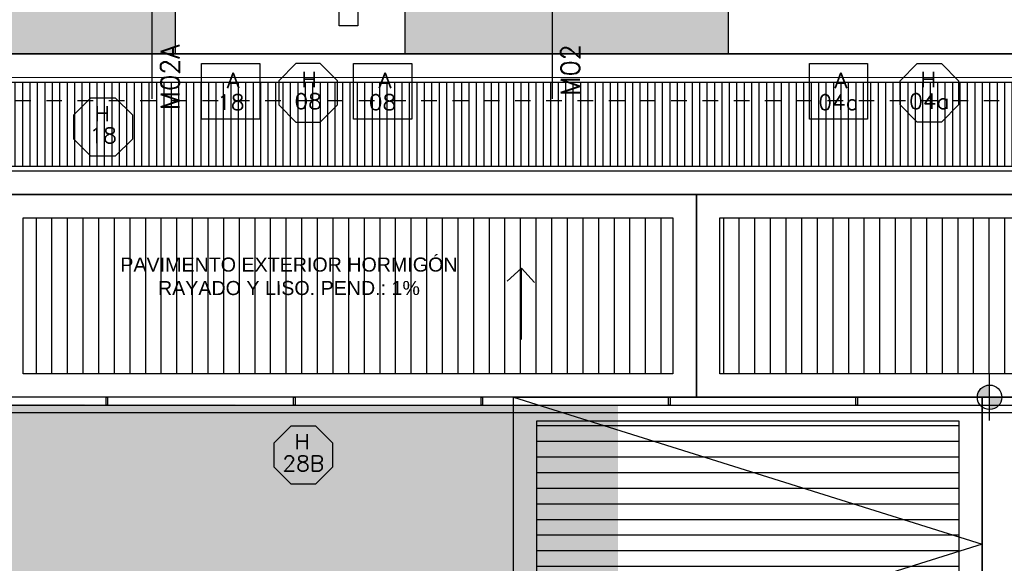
# Model space of a CAD drawing. Header units: metres. Extents: x -4243 to 4656, y 1445 to 4258.
# Tile 19 of 42: x 4481.54 to 4487.85, y 1565.38 to 1568.86. Entities that reach past the tile are written whole.
import ezdxf
from ezdxf.enums import TextEntityAlignment as Align

# ---------------------------------------------------------------- set-up
doc = ezdxf.new("R2010")
doc.units = ezdxf.units.M
doc.header["$LTSCALE"] = 0.3
doc.linetypes.add('RAYITAS', pattern=[0.375, 0.25, -0.125])
for name, color, linetype in [('A ALUMINIO', 4, 'Continuous'), ('A HATCH MURO ALB', 252, 'Continuous'), ('A HERRERÍA', 4, 'Continuous'), ('A MURO', 1, 'Continuous'), ('A MURO VISTO', 2, 'Continuous'), ('A PAVIMENTO', 253, 'Continuous'), ('A PROYECCION', 8, 'Continuous'), ('A PROYEECIÓN CUBIERTA', 242, 'Continuous'), ('MURO_CONTENCIÓN', 2, 'Continuous'), ('TXT', 3, 'Continuous'), ('TXT 1.100', 3, 'Continuous'), ('TXT COTA', 3, 'Continuous'), ('TXT PLANILLAS', 3, 'Continuous')]:
    doc.layers.add(name, color=color, linetype=linetype)
doc.layers.add('A_PAVIMENTO EXT_', color=254, linetype='Continuous', lineweight=9)
doc.styles.add('arial', font='arial.ttf')
doc.styles.add('ROMANS', font='romans', dxfattribs={"height": 2})
doc.styles.add('TXT-ANOT', font='arial.ttf')

# ---------------------------------------------------------------- blocks, each defined once
blk = doc.blocks.new('*U519')
at = {"color": 0, "linetype": 'ByBlock', "ltscale": 0.1}
blk.add_lwpolyline([(0, 0.3439), (0.1194, 0.3439), (0.2883, 0.175), (0.2883, -0.0638), (0.1194, -0.2326), (0, -0.2326), (-0.1194, -0.2326), (-0.2883, -0.0638), (-0.2883, 0.175), (-0.1194, 0.3439)], close=True, dxfattribs=at)
at = {"color": 0, "style": 'ROMANS', "width": 1.1}
blk.add_text('H', height=0.15, dxfattribs=at).set_placement((-0.088, 0.112))
at = {"color": 0, "linetype": 'ByBlock', "style": 'ROMANS', "width": 1.05}
blk.add_attdef('NRO', text='', height=0.15, dxfattribs=at).set_placement((0, -0.0271), align=Align.MIDDLE)
blk = doc.blocks.new('*U518')
at = {"color": 0, "linetype": 'ByBlock'}
blk.add_lwpolyline([(-0.2868, -0.195), (0.2868, -0.195), (0.2868, 0.3538), (-0.2868, 0.3538)], close=True, dxfattribs=at)
at = {"color": 0, "linetype": 'ByBlock', "style": 'ROMANS', "width": 1.1}
blk.add_text('A', height=0.15, dxfattribs=at).set_placement((-0.088, 0.112))
at = {"color": 0, "linetype": 'ByBlock', "style": 'ROMANS', "width": 1.05}
blk.add_attdef('NRO', text='', height=0.15, dxfattribs=at).set_placement((0, -0.0271), align=Align.MIDDLE)
blk = doc.blocks.new('TIPO_MURO')
at = {"linetype": 'Continuous'}
blk.add_line((-1.1606, 0), (0, 0), dxfattribs=at)
at = {"style": 'ROMANS', "oblique": 0.17453}
blk.add_attdef('M00', text='', height=0.15, dxfattribs=at).set_placement((-0.6056, 0.2203), align=Align.TOP_LEFT)
blk = doc.blocks.new('A$C4CB05E78')
at = {"layer": 'TXT PLANILLAS'}
ref = blk.add_blockref('TIPO_MURO', (8.0579, -4.4516), dxfattribs=dict(at, xscale=0.8, yscale=0.8, zscale=0.8, rotation=270))
ref.add_attrib('M00', 'M02A', dxfattribs={"layer": '0', "height": 0.12, "rotation": 90, "style": 'ROMANS', "oblique": 0.17453}).set_placement((8.1141, -4.1031), align=Align.TOP_RIGHT)
ref = blk.add_blockref('TIPO_MURO', (10.6204, -4.4516), dxfattribs=dict(at, xscale=0.8, yscale=0.8, zscale=0.8, rotation=270))
ref.add_attrib('M00', 'M02', dxfattribs={"layer": '0', "height": 0.12, "rotation": 90, "style": 'ROMANS', "oblique": 0.17453}).set_placement((10.6766, -4.1031), align=Align.TOP_RIGHT)
blk = doc.blocks.new('Reguera 1')
at = {"layer": 'A HERRERÍA'}
h = blk.add_hatch(dxfattribs=at)
h.set_pattern_fill('LINE', color=252, scale=0.015, angle=450)
h.set_pattern_definition([(90, (-3704.41238, -1648.74289), (-0.047625, -1e-17), [])])
h.paths.add_polyline_path([(25.221, -0.7195), (11.603, -0.7191), (11.603, -0.1792), (25.221, -0.1796)])
at = {"layer": 'A HERRERÍA', "color": 252}
for points in [[(11.423, 0.0008), (25.401, 0.0008), (25.401, -0.8991), (11.423, -0.8992)], [(11.603, -0.1791), (25.221, -0.1792), (25.221, -0.7191), (11.603, -0.7191)]]:
    blk.add_lwpolyline(points, close=True, dxfattribs=at)
blk.add_lwpolyline([(11.573, -0.1491), (25.251, -0.1492), (25.251, -0.7491), (11.573, -0.7491), (11.573, -0.1491), (11.573, -0.1491)], dxfattribs=at)
blk.add_lwpolyline([(11.573, -0.1491), (25.251, -0.1492), (25.251, -0.7491), (11.573, -0.7491), (11.573, -0.1491), (11.573, -0.1491)], dxfattribs=at)
blk = doc.blocks.new('FLECHA')
at = {"layer": 'TXT', "ltscale": 0.3}
for points in [[(2941.5776, 1071.6587), (2941.5776, 1071.2022)], [(2941.4865, 1071.2857), (2941.5776, 1071.2022), (2941.6609, 1071.2931)]]:
    blk.add_lwpolyline(points, dxfattribs=at)
blk = doc.blocks.new('Pav 2')
at = {"layer": 'A PAVIMENTO'}
h = blk.add_hatch(dxfattribs=at)
h.set_pattern_fill('_USER', color=256, scale=0.1, angle=-270, pattern_type=0)
h.set_pattern_definition([(90, (0.15, -0.14997), (-0.1, 4e-17), [])])
h.paths.add_polyline_path([(0.15, -0.15), (4.3093, -0.15), (4.3093, -1.1484), (0.15, -1.1484)])
for points in [[(0, 0), (4.4593, 0), (4.4593, -1.2984), (0, -1.2984)], [(0.15, -0.15), (4.3093, -0.15), (4.3093, -1.1484), (0.15, -1.1484)]]:
    blk.add_lwpolyline(points, close=True, dxfattribs=at)
blk = doc.blocks.new('NIVEL')
h = blk.add_hatch(color=256)
h.paths.add_polyline_path([(0, 0.0782, 0.414214), (-0.0782, 0), (0, 0)])
h.paths.add_polyline_path([(0.0782, 0), (0, 0), (0, -0.0782, 0.414214)])
for p, q in [((0, -0.1483), (0, 0.1483)), ((0.1483, 0), (-0.1483, 0))]:
    blk.add_line(p, q)
blk.add_circle((0, 0), 0.0782)
at = {"style": 'arial'}
blk.add_attdef('NIVEL', (0.2249, -0.0682), '', height=0.15, dxfattribs=at)
blk = doc.blocks.new('Pav 3')
at = {"layer": 'A PAVIMENTO'}
h = blk.add_hatch(dxfattribs=at)
h.set_pattern_fill('_USER', color=256, scale=0.1, pattern_type=0)
h.set_pattern_definition([(360, (-4496.86439, -1566.4408), (6e-17, 0.1), [])])
h.paths.add_polyline_path([(-8.64, -0.15), (-11.34, -0.15), (-11.34, -1.7306), (-8.64, -1.7306)])
blk.add_lwpolyline([(-8.49, 0), (-5.8594, 0), (-5.8594, -1.8805), (-8.49, -1.8805)], close=True, dxfattribs=at)
at = {"layer": 'A PROYECCION'}
for points in [[(-8.49, -1.8806), (-11.49, -1.8806), (-11.49, 0), (-8.49, 0)], [(-8.64, -1.7306), (-11.34, -1.7306), (-11.34, -0.15), (-8.64, -0.15)]]:
    blk.add_lwpolyline(points, close=True, dxfattribs=at)
blk.add_lwpolyline([(-11.49, 0), (-8.49, -0.9403), (-11.49, -1.8806)], dxfattribs=at)

msp = doc.modelspace()

# ---------------------------------------------------------------- hatches: boundary and pattern name
at = {"layer": 'A HATCH MURO ALB'}
h = msp.add_hatch(color=256, dxfattribs=at)
h.dxf.hatch_style = 1
h.paths.add_polyline_path([(4491.05603, 1572.63918), (4491.05603, 1572.33918), (4492.61427, 1572.33927), (4492.61427, 1572.38927), (4492.61427, 1572.63918)])
h.paths.add_polyline_path([(4489.47874, 1572.63918), (4489.47874, 1572.33918), (4489.75603, 1572.33918), (4489.75603, 1572.53925), (4489.75603, 1572.56425), (4489.75603, 1572.63918)])
h.paths.add_polyline_path([(4493.51427, 1568.63925), (4493.51427, 1568.93925), (4488.02874, 1568.93925), (4488.02874, 1568.88925), (4488.02874, 1568.63925)])
h.paths.add_polyline_path([(4486.07874, 1568.63923), (4486.07874, 1568.88925), (4486.07874, 1568.93925), (4484.00875, 1568.93925), (4484.00874, 1568.63925)])
h.paths.add_polyline_path([(4481.71624, 1568.93925), (4481.71624, 1570.58925), (4481.41624, 1570.58925), (4481.41624, 1568.63927), (4482.53874, 1568.63925), (4482.53874, 1568.93925)])
h.paths.add_polyline_path([(4481.41624, 1571.63925), (4481.71624, 1571.63925), (4481.71624, 1572.63925), (4481.41624, 1572.63925)])
at = {"layer": 'A_PAVIMENTO EXT_'}
h = msp.add_hatch(dxfattribs=at)
h.set_pattern_fill('AR-CONC', color=252, scale=0.004)
h.set_pattern_definition([(50, (-4e-07, -0.05155), (0.728738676, -0.06375634), [0.0762, -0.8382]), (355, (-4e-07, -0.05155), (-0.14097369, 0.76422738), [0.06096, -0.67056234]), (100.451445, (0.0607, -0.0569), (0.58776499, 0.70047101), [0.06476004, -0.71236098]), (46.1842, (-4e-07, 0.15165), (1.08431616, -0.16816931), [0.1143, -1.2573]), (96.635558, (0.0904, 0.1376), (0.94961654, 0.9897045), [0.0971401, -1.06854243]), (351.18415, (-4e-07, 0.1516), (0.94961654, 0.9897045), [0.09143987, -1.00583893]), (21, (0.1016, 0.10085), (0.606457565, -0.40906079), [0.0762, -0.8382]), (326, (0.1016, 0.10085), (0.24720811, 0.73675186), [0.06096, -0.67056]), (71.451445, (0.15214, 0.06676), (0.85366568, 0.32769108), [0.06476004, -0.71235975]), (37.5, (-4e-07, -0.05155), (0.012354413, 0.338220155), [0, -0.662432, 0, -0.68072, 0, -0.6731]), (7.5, (-4e-07, -0.05155), (0.26727865, 0.4007223), [0, -0.388112, 0, -0.647192, 0, -0.25654]), (327.5, (-0.22657, -0.05155), (0.54236238, -0.022914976), [0, -0.254, 0, -0.79248, 0, -1.05156]), (317.5, (-0.32817, -0.05155), (0.592516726, 0.101705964), [0, -0.3302, 0, -0.526288, 0, -0.74676])])
h.paths.add_polyline_path([(4496.09429, 1592.61769), (4462.48328, 1592.61769), (4462.48329, 1589.66294), (4462.13353, 1589.66294), (4462.13353, 1587.88037), (4466.83362, 1587.88037), (4466.83362, 1590.37486), (4466.62857, 1590.37486), (4466.62857, 1590.77486), (4473.09367, 1590.77486), (4473.09367, 1590.37061), (4472.87353, 1590.37486), (4472.87353, 1587.88037), (4495.14429, 1587.88037), (4495.14429, 1588.93037), (4496.09429, 1588.93037)])
h.paths.add_polyline_path([(4499.509, 1564.50869), (4485.37438, 1564.50869), (4485.37438, 1566.38925), (4462.0832, 1566.4408), (4462.0832, 1563.85423), (4499.65796, 1558.70844)])
h.paths.add_polyline_path([(4459.13117, 1591.51449), (4456.0512, 1591.51449), (4456.0512, 1593.93894), (4459.13117, 1593.93894)])
h.paths.add_polyline_path([(4456.20119, 1568.78922), (4458.9812, 1568.78922), (4458.9812, 1572.14516), (4458.68118, 1572.14516), (4458.6812, 1575.70266), (4458.98119, 1575.70266), (4458.98119, 1579.26016), (4458.68118, 1579.26016), (4458.6812, 1582.86922), (4458.98119, 1582.86922), (4458.9812, 1587.67882), (4456.20119, 1587.67882)])
h.paths.add_polyline_path([(4456.23049, 1568.48766), (4458.98119, 1568.48766), (4458.98119, 1567.88932), (4456.23049, 1567.88932)])

# ---------------------------------------------------------------- linework, layer by layer
at = {"layer": 'A ALUMINIO', "color": 6}
msp.add_lwpolyline([(4483.70874, 1568.93925), (4483.70874, 1568.81925), (4483.58874, 1568.81925), (4483.58874, 1568.93925)], close=True, dxfattribs=at)
at = {"layer": 'A HERRERÍA'}
msp.add_lwpolyline([(4494.99429, 1566.4408), (4494.99429, 1566.3408), (4479.64625, 1566.3408), (4479.64625, 1566.3908), (4494.94429, 1566.3908), (4494.94429, 1566.4408)], dxfattribs=at)
for points in [[(4482.09662, 1566.4408), (4482.10662, 1566.4408), (4482.10662, 1566.3908), (4482.09662, 1566.3908)], [(4483.29662, 1566.4408), (4483.30662, 1566.4408), (4483.30662, 1566.3908), (4483.29662, 1566.3908)], [(4484.49662, 1566.4408), (4484.50662, 1566.4408), (4484.50662, 1566.3908), (4484.49662, 1566.3908)], [(4485.69662, 1566.4408), (4485.70662, 1566.4408), (4485.70662, 1566.3908), (4485.69662, 1566.3908)], [(4486.89662, 1566.4408), (4486.90662, 1566.4408), (4486.90662, 1566.3908), (4486.89662, 1566.3908)]]:
    msp.add_lwpolyline(points, close=True, dxfattribs=at)
at = {"layer": 'A MURO'}
for points in [[(4481.41624, 1568.63925), (4481.41624, 1570.58925), (4481.71624, 1570.58925), (4481.71624, 1568.93925), (4482.53874, 1568.93925), (4482.53874, 1568.63925), (4481.41624, 1568.63927)], [(4484.00875, 1568.93924), (4486.07874, 1568.93925), (4486.07874, 1568.63923), (4484.00874, 1568.63925)], [(4484.00875, 1568.93925), (4484.00874, 1568.63925)]]:
    msp.add_lwpolyline(points, dxfattribs=at)
at = {"layer": 'A MURO VISTO'}
for points in [[(4484.00874, 1568.63926), (4482.53874, 1568.63925)], [(4488.02874, 1568.63923), (4486.07875, 1568.63923)]]:
    msp.add_lwpolyline(points, dxfattribs=at)
at = {"layer": 'A PROYEECIÓN CUBIERTA', "linetype": 'RAYITAS'}
msp.add_lwpolyline([(4496.39429, 1583.36921), (4496.39429, 1571.95095), (4493.81427, 1571.95095), (4493.81427, 1568.33925), (4481.11624, 1568.33925), (4481.11624, 1571.33922), (4472.51904, 1571.33922), (4472.51904, 1568.33925), (4462.88353, 1568.33925), (4462.87445, 1572.19672), (4461.7833, 1572.19672), (4461.7833, 1583.36921), (4496.39429, 1583.36921)], dxfattribs=at)
at = {"layer": 'MURO_CONTENCIÓN'}
msp.add_lwpolyline([(4494.79429, 1566.4408), (4459.1312, 1566.4408), (4459.13119, 1567.73932)], dxfattribs=at)

# ---------------------------------------------------------------- block references
at = {"layer": 'A HERRERÍA'}
msp.add_blockref('A$C4CB05E78', (4474.33197, 1572.80412), dxfattribs=at)
at = {"layer": 'A PAVIMENTO'}
for name, p in [('Reguera 1', (4469.39324, 1568.63837)), ('Pav 2', (4481.41624, 1567.73922)), ('Pav 2', (4485.87559, 1567.73921))]:
    msp.add_blockref(name, p, dxfattribs=at)
at = {"layer": 'A PAVIMENTO', "color": 67, "true_color": 0x727430}
msp.add_blockref('Pav 3', (4496.19431, 1566.44079), dxfattribs=at)
at = {"layer": 'TXT 1.100'}
msp.add_blockref('NIVEL', (4487.75211, 1566.4408), dxfattribs=at).add_auto_attribs({'NIVEL': '+ 1.52'})
at = {"layer": 'TXT COTA', "xscale": -1.000000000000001, "rotation": 179.9991417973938}
msp.add_blockref('FLECHA', (1543.19376, 2638.5131), dxfattribs=at)
at = {"layer": 'TXT PLANILLAS'}
ref = msp.add_blockref('*U518', (4482.89474, 1568.34726), dxfattribs=dict(at, xscale=-0.65, yscale=0.65, zscale=0.65))
ref.add_attrib('NRO', '18', dxfattribs={"layer": '0', "color": 0, "linetype": 'ByBlock', "height": 0.0975, "style": 'ROMANS', "width": 1.05}).set_placement((4482.89474, 1568.32965), align=Align.MIDDLE)
ref = msp.add_blockref('*U519', (4483.38951, 1568.35366), dxfattribs=dict(at, xscale=-0.65, yscale=0.65, zscale=0.65))
ref.add_attrib('NRO', '08', dxfattribs={"layer": '0', "color": 0, "linetype": 'ByBlock', "height": 0.0975, "style": 'ROMANS', "width": 1.05}).set_placement((4483.38951, 1568.33606), align=Align.MIDDLE)
ref = msp.add_blockref('*U518', (4483.86626, 1568.34726), dxfattribs=dict(at, xscale=-0.65, yscale=0.65, zscale=0.65))
ref.add_attrib('NRO', '08', dxfattribs={"layer": '0', "color": 0, "linetype": 'ByBlock', "height": 0.0975, "style": 'ROMANS', "width": 1.05}).set_placement((4483.86626, 1568.32965), align=Align.MIDDLE)
ref = msp.add_blockref('*U518', (4486.78504, 1568.34726), dxfattribs=dict(at, xscale=-0.65, yscale=0.65, zscale=0.65))
ref.add_attrib('NRO', '04a', dxfattribs={"layer": '0', "color": 0, "linetype": 'ByBlock', "height": 0.0975, "style": 'ROMANS', "width": 1.05}).set_placement((4486.78504, 1568.32965), align=Align.MIDDLE)
at = {"layer": 'TXT PLANILLAS', "xscale": 0.65, "yscale": 0.65, "zscale": 0.65}
for p, values in [((4487.36675, 1568.35366), {'NRO': '04a'}), ((4482.07753, 1568.13507), {'NRO': '18'}), ((4483.35888, 1566.03511), {'NRO': '28B'})]:
    msp.add_blockref('*U519', p, dxfattribs=at).add_auto_attribs(values)

# ---------------------------------------------------------------- texts
at = {"layer": 'TXT', "ltscale": 0.3, "insert": (4483.26712, 1567.21484), "char_height": 0.09, "width": 2.3034861, "attachment_point": 5, "rotation": 0.011622, "style": 'TXT-ANOT'}
msp.add_mtext('PAVIMENTO EXTERIOR HORMIGÓN RAYADO Y LISO. PEND.: 1%', dxfattribs=at)

doc.saveas('drawing.dxf')
